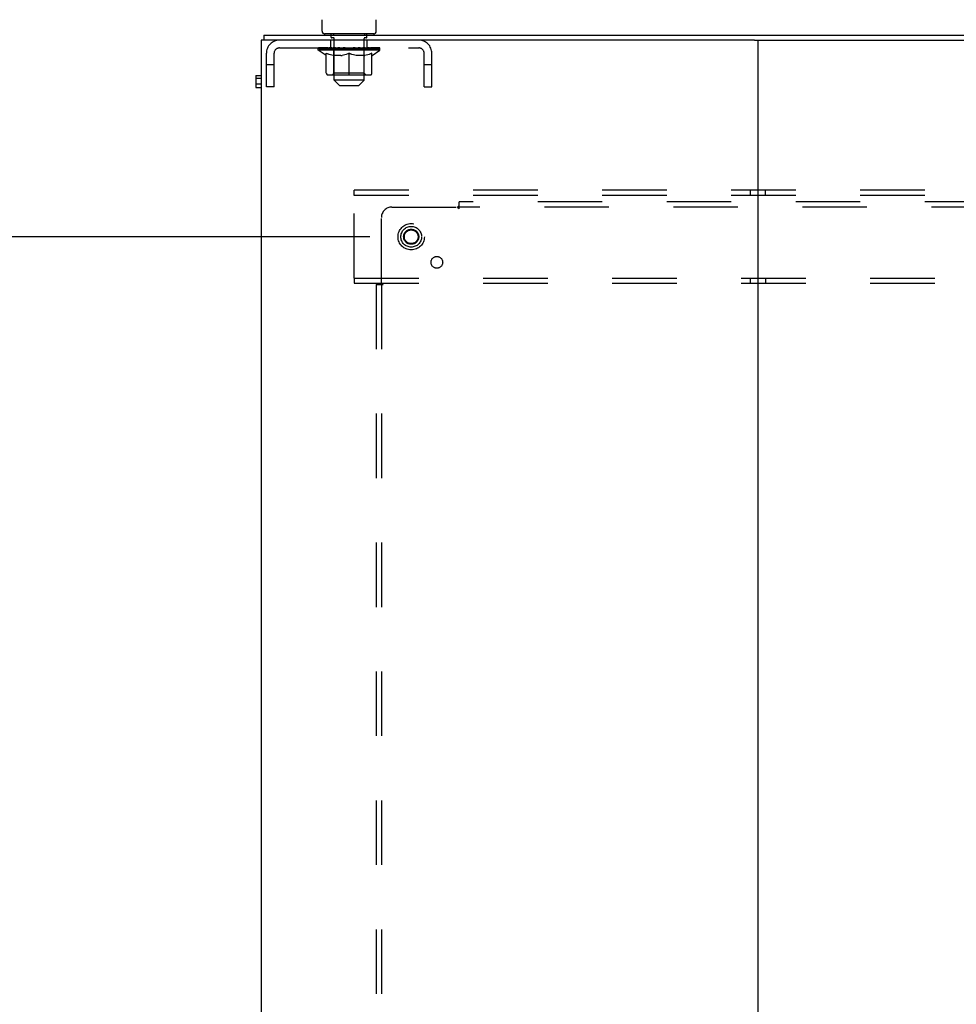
# Model space of a CAD drawing. Header units: inches. Extents: x 0 to 283, y 0 to 183.
# Tile 96 of 99: x 195 to 217, y 110 to 134. Entities that reach past the tile are written whole.
import ezdxf

# ---------------------------------------------------------------- set-up
doc = ezdxf.new("R2010")
doc.units = ezdxf.units.IN
doc.header["$LTSCALE"] = 15.583333
doc.header["$MEASUREMENT"] = 0
doc.linetypes.add('DOT', pattern=[0.2, 0.1, -0.1])
doc.linetypes.add('HIDDEN', pattern=[0.2, 0.1, -0.1])
doc.layers.get('0').update_dxf_attribs({"linetype": 'CONTINUOUS'})
for name, color, linetype in [('DEFAULT_2', 8, 'HIDDEN'), ('DIMENSIONS', 7, 'CONTINUOUS'), ('SUBPANEL', 7, 'CONTINUOUS')]:
    doc.layers.add(name, color=color, linetype=linetype)
doc.styles.get("Standard").update_dxf_attribs({"font": 'arial.ttf'})
doc.dimstyles.new('DIMSTYLE_1', dxfattribs={"dimtxt": 1.25, "dimasz": 1.666667, "dimexe": 0.09, "dimexo": 0.07, "dimgap": 0.0375, "dimtad": 0, "dimtih": 1, "dimtoh": 1, "dimzin": 4, "dimdsep": 46, "dimtxsty": 'Standard', "dimblk": '_FILLED', "dimblk1": '_FILLED', "dimblk2": '_FILLED', "dimcen": 0.09, "dimazin": 1, "dimtfac": 1, "dimtdec": 3, "dimtofl": 0, "dimtmove": 0, "dimatfit": 3, "dimldrblk": '_FILLED', "dimfxl": 0, "dimtolj": 1, "dimtzin": 4, "dimarcsym": 0})

# ---------------------------------------------------------------- blocks, each defined once
blk = doc.blocks.new('_FILLED')
at = {"color": 0, "linetype": 'ByBlock'}
blk.add_solid([(0, 0), (-1, 0.2), (-1, -0.2)], dxfattribs=at)
blk = doc.blocks.new('*D4')
at = {"layer": 'DIMENSIONS', "color": 2, "linetype": 'Continuous'}
for p, q in [((202.999, 128.954), (191.665, 128.954)), ((193.165, 128.954), (193.165, 97.364)), ((193.165, 58.704), (193.165, 94.864)), ((202.999, 58.704), (191.665, 58.704))]:
    blk.add_line(p, q, dxfattribs=at)
at = {"layer": 'DIMENSIONS', "color": 2, "linetype": 'Continuous', "xscale": 1.6666666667, "yscale": 1.6666666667, "zscale": 1.6666666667}
for p, rotation in [((193.165, 128.954), 90), ((193.165, 58.704), 270)]:
    blk.add_blockref('_FILLED', p, dxfattribs=dict(at, rotation=rotation))
at = {"layer": 'DIMENSIONS', "color": 2, "linetype": 'Continuous', "insert": (193.165, 96.739), "char_height": 1.25, "width": 4.36803, "attachment_point": 2, "line_spacing_factor": 0.9}
blk.add_mtext('70.25', dxfattribs=at)

msp = doc.modelspace()

# ---------------------------------------------------------------- linework, layer by layer
at = {"color": 7, "linetype": 'Continuous'}
for p, q in [((201.845, 133.919), (201.845, 134.2)), ((203.155, 133.919), (203.155, 134.2)), ((200.437, 133.829), (200.437, 133.704)), ((200.437, 133.829), (277.812, 133.829)), ((201.905, 133.859), (201.905, 133.829)), ((203.095, 133.859), (201.905, 133.859)), ((203.095, 133.859), (203.095, 133.829)), ((200.375, 133.704), (200.375, 49.954)), ((212.29, 133.704), (200.375, 133.704)), ((212.375, 133.704), (212.375, 49.954)), ((212.46, 133.704), (265.79, 133.704)), ((200.25, 132.85), (200.25, 132.563)), ((200.25, 132.85), (200.375, 132.85)), ((200.25, 132.789), (200.375, 132.789)), ((200.25, 132.646), (200.375, 132.646)), ((200.25, 132.563), (200.375, 132.563))]:
    msp.add_line(p, q, dxfattribs=at)
at = {"color": 3, "linetype": 'Continuous'}
msp.add_line((212.29, 133.704), (212.46, 133.704), dxfattribs=at)
at = {"color": 7, "linetype": 'Continuous'}
for centre, start, end in [((201.905, 133.919), 180, 270), ((203.095, 133.919), 270, 360)]:
    msp.add_arc(centre, 0.06, start, end, dxfattribs=at)
at = {"layer": 'DEFAULT_2', "color": 8, "linetype": 'HIDDEN'}
for p, q in [((202.07, 133.769), (202.07, 133.849)), ((202.137, 133.759), (202.08, 133.759)), ((202.125, 133.859), (202.125, 133.829)), ((202.135, 132.739), (202.135, 133.749)), ((202.92, 133.759), (202.863, 133.759)), ((202.865, 132.739), (202.865, 133.749)), ((202.875, 133.859), (202.875, 133.829)), ((202.93, 133.769), (202.93, 133.849)), ((200.817, 133.517), (204.183, 133.517)), ((201.756, 133.462), (201.756, 133.517)), ((201.768, 133.509), (201.768, 133.517)), ((201.778, 133.505), (201.778, 133.509)), ((201.778, 133.505), (203.221, 133.505)), ((201.789, 133.505), (201.789, 133.509)), ((201.79, 133.505), (201.79, 133.509)), ((201.801, 133.509), (201.801, 133.517)), ((201.821, 133.505), (201.821, 133.509)), ((201.823, 133.505), (201.823, 133.509)), ((201.856, 133.509), (201.856, 133.517)), ((201.873, 133.505), (201.873, 133.509)), ((201.877, 133.505), (201.877, 133.509)), ((202.113, 133.509), (201.884, 133.509)), ((201.93, 133.509), (201.93, 133.517)), ((201.932, 133.505), (201.932, 133.509)), ((201.932, 133.505), (201.932, 133.509)), ((201.935, 133.505), (201.935, 133.509)), ((201.945, 133.505), (201.945, 133.509)), ((201.945, 133.505), (201.945, 133.509)), ((201.949, 133.505), (201.949, 133.509)), ((201.952, 133.505), (201.952, 133.51)), ((201.956, 133.505), (201.956, 133.509)), ((201.976, 133.505), (201.976, 133.509)), ((201.994, 133.505), (201.994, 133.509)), ((201.996, 133.505), (201.996, 133.512)), ((202.022, 133.509), (202.022, 133.517)), ((202.022, 133.505), (202.022, 133.509)), ((202.034, 133.505), (202.034, 133.509)), ((202.039, 133.505), (202.039, 133.509)), ((202.046, 133.505), (202.046, 133.509)), ((202.062, 133.517), (202.062, 133.704)), ((202.062, 133.505), (202.062, 133.514)), ((202.083, 133.505), (202.083, 133.509)), ((202.085, 133.505), (202.085, 133.509)), ((202.113, 133.505), (202.113, 133.509)), ((202.191, 133.509), (202.126, 133.509)), ((202.128, 133.509), (202.128, 133.517)), ((202.136, 133.505), (202.136, 133.509)), ((202.142, 133.505), (202.142, 133.509)), ((202.149, 133.505), (202.149, 133.515)), ((202.156, 133.505), (202.156, 133.509)), ((202.168, 133.505), (202.168, 133.509)), ((202.191, 133.505), (202.191, 133.509)), ((202.279, 133.509), (202.216, 133.509)), ((202.24, 133.505), (202.24, 133.509)), ((202.246, 133.509), (202.246, 133.517)), ((202.25, 133.505), (202.25, 133.509)), ((202.253, 133.505), (202.253, 133.516)), ((202.256, 133.505), (202.256, 133.509)), ((202.265, 133.505), (202.265, 133.509)), ((202.279, 133.505), (202.279, 133.509)), ((202.373, 133.509), (202.316, 133.509)), ((202.332, 133.505), (202.332, 133.509)), ((202.365, 133.509), (202.5, 133.517)), ((202.371, 133.509), (202.371, 133.517)), ((202.371, 133.509), (202.371, 133.517)), ((202.371, 133.517), (202.371, 133.517)), ((202.371, 133.505), (202.371, 133.509)), ((202.373, 133.505), (202.373, 133.509)), ((202.376, 133.505), (202.376, 133.509)), ((202.378, 133.505), (202.378, 133.509)), ((202.472, 133.509), (202.421, 133.509)), ((202.429, 133.505), (202.429, 133.509)), ((202.472, 133.505), (202.472, 133.509)), ((202.497, 133.509), (202.497, 133.509)), ((202.497, 133.505), (202.497, 133.509)), ((202.497, 133.505), (202.497, 133.509)), ((202.5, 133.509), (202.5, 133.517)), ((202.503, 133.505), (202.503, 133.509)), ((202.503, 133.505), (202.503, 133.509)), ((202.503, 133.509), (202.503, 133.509)), ((202.506, 133.509), (202.579, 133.509)), ((202.528, 133.505), (202.528, 133.509)), ((202.543, 133.509), (202.543, 133.514)), ((202.543, 133.514), (202.635, 133.509)), ((202.567, 133.509), (202.567, 133.513)), ((202.571, 133.505), (202.571, 133.509)), ((202.622, 133.505), (202.622, 133.509)), ((202.623, 133.505), (202.623, 133.509)), ((202.626, 133.505), (202.626, 133.509)), ((202.626, 133.509), (202.684, 133.509)), ((202.628, 133.509), (202.628, 133.517)), ((202.628, 133.517), (202.629, 133.517)), ((202.628, 133.505), (202.628, 133.509)), ((202.629, 133.509), (202.629, 133.517)), ((202.668, 133.505), (202.668, 133.509)), ((202.721, 133.505), (202.721, 133.509)), ((202.721, 133.509), (202.783, 133.509)), ((202.734, 133.505), (202.734, 133.509)), ((202.744, 133.505), (202.744, 133.509)), ((202.747, 133.505), (202.747, 133.516)), ((202.75, 133.505), (202.75, 133.509)), ((202.754, 133.509), (202.754, 133.517)), ((202.76, 133.505), (202.76, 133.509)), ((202.808, 133.505), (202.808, 133.509)), ((202.808, 133.509), (202.874, 133.509)), ((202.832, 133.505), (202.832, 133.509)), ((202.843, 133.505), (202.843, 133.509)), ((202.851, 133.505), (202.851, 133.515)), ((202.858, 133.505), (202.858, 133.509)), ((202.863, 133.505), (202.863, 133.509)), ((202.872, 133.509), (202.872, 133.517)), ((202.887, 133.505), (202.887, 133.509)), ((202.887, 133.509), (203.116, 133.509)), ((202.914, 133.505), (202.914, 133.509)), ((202.917, 133.505), (202.917, 133.509)), ((202.937, 133.517), (202.937, 133.704)), ((202.938, 133.505), (202.938, 133.514)), ((202.953, 133.505), (202.953, 133.509)), ((202.961, 133.505), (202.961, 133.509)), ((202.966, 133.505), (202.966, 133.509)), ((202.978, 133.509), (202.978, 133.517)), ((202.978, 133.505), (202.978, 133.509)), ((203.004, 133.505), (203.004, 133.512)), ((203.006, 133.505), (203.006, 133.509)), ((203.024, 133.505), (203.024, 133.509)), ((203.043, 133.505), (203.043, 133.509)), ((203.047, 133.505), (203.047, 133.51)), ((203.051, 133.505), (203.051, 133.509)), ((203.055, 133.505), (203.055, 133.509)), ((203.055, 133.505), (203.055, 133.509)), ((203.064, 133.505), (203.064, 133.509)), ((203.067, 133.505), (203.067, 133.509)), ((203.068, 133.505), (203.068, 133.509)), ((203.069, 133.509), (203.069, 133.517)), ((203.123, 133.505), (203.123, 133.509)), ((203.126, 133.505), (203.126, 133.509)), ((203.144, 133.509), (203.144, 133.517)), ((203.177, 133.505), (203.177, 133.509)), ((203.179, 133.505), (203.179, 133.509)), ((203.199, 133.509), (203.199, 133.517)), ((203.21, 133.505), (203.21, 133.509)), ((203.211, 133.505), (203.211, 133.509)), ((203.221, 133.505), (203.221, 133.509)), ((203.232, 133.509), (203.232, 133.517)), ((203.243, 133.462), (203.243, 133.517)), ((200.5, 132.579), (200.5, 133.387)), ((200.687, 132.579), (200.687, 133.387)), ((201.943, 133.332), (201.756, 133.462)), ((203.243, 133.462), (201.756, 133.462)), ((201.943, 133.332), (201.949, 133.332)), ((201.949, 132.907), (201.949, 133.387)), ((201.949, 133.387), (201.984, 133.373)), ((202.018, 133.361), (201.984, 133.373)), ((202.052, 133.351), (202.018, 133.362)), ((202.085, 133.343), (202.051, 133.352)), ((202.118, 133.336), (202.084, 133.343)), ((202.151, 133.332), (202.117, 133.337)), ((202.134, 132.91), (202.134, 133.458)), ((202.299, 133.332), (202.151, 133.332)), ((202.299, 133.332), (202.332, 133.337)), ((202.365, 133.343), (202.331, 133.336)), ((202.398, 133.352), (202.364, 133.343)), ((202.432, 133.362), (202.398, 133.351)), ((202.466, 133.373), (202.431, 133.361)), ((202.5, 133.387), (202.465, 133.373)), ((202.5, 132.863), (202.5, 133.387)), ((202.5, 133.387), (202.535, 133.373)), ((202.569, 133.361), (202.534, 133.373)), ((202.602, 133.351), (202.568, 133.362)), ((202.635, 133.343), (202.602, 133.352)), ((202.668, 133.336), (202.635, 133.343)), ((202.701, 133.332), (202.668, 133.337)), ((202.849, 133.332), (202.701, 133.332)), ((202.849, 133.332), (202.882, 133.337)), ((202.866, 132.91), (202.866, 133.458)), ((202.915, 133.343), (202.882, 133.336)), ((202.949, 133.352), (202.915, 133.343)), ((202.982, 133.362), (202.948, 133.351)), ((203.016, 133.373), (202.981, 133.361)), ((203.05, 133.387), (203.016, 133.373)), ((203.05, 132.907), (203.05, 133.387)), ((203.05, 133.332), (203.057, 133.332)), ((203.057, 133.332), (203.243, 133.462)), ((204.313, 132.579), (204.313, 133.387)), ((204.5, 132.579), (204.5, 133.387)), ((200.687, 133.109), (200.5, 133.109)), ((204.5, 133.109), (204.313, 133.109)), ((203.007, 132.863), (201.993, 132.863)), ((202.134, 132.91), (202.087, 132.863)), ((202.866, 132.91), (202.134, 132.91)), ((202.866, 132.91), (202.912, 132.863)), ((200.687, 132.579), (200.5, 132.579)), ((202.265, 132.609), (202.135, 132.739)), ((202.865, 132.739), (202.135, 132.739)), ((202.265, 132.609), (202.735, 132.609)), ((202.735, 132.609), (202.865, 132.739)), ((204.313, 132.579), (204.5, 132.579)), ((202.625, 129.954), (202.625, 130.079)), ((275.625, 130.079), (202.625, 130.079)), ((202.625, 127.954), (202.625, 129.954)), ((275.625, 129.954), (202.625, 129.954)), ((212.187, 130.079), (212.187, 129.954)), ((212.562, 129.954), (212.562, 130.079)), ((202.625, 127.954), (202.625, 127.829)), ((202.625, 127.954), (275.625, 127.954)), ((202.625, 127.829), (275.625, 127.829)), ((212.187, 127.954), (212.187, 127.829)), ((212.562, 127.954), (212.562, 127.829))]:
    msp.add_line(p, q, dxfattribs=at)
for radius in [0.318, 0.183, 0.166]:
    msp.add_circle((204, 128.954), radius, dxfattribs=at)
at = {"layer": 'DEFAULT_2', "color": 8, "linetype": 'DOT'}
msp.add_circle((204, 128.954), 0.17, dxfattribs=at)
at = {"layer": 'DEFAULT_2', "color": 8, "linetype": 'HIDDEN'}
for centre, radius, start, end in [((202.06, 133.849), 0.01, 0, 90), ((202.08, 133.769), 0.01, 180, 270), ((202.125, 133.749), 0.01, 0, 90), ((202.875, 133.749), 0.01, 90, 180), ((202.92, 133.769), 0.01, 270, 360), ((202.94, 133.849), 0.01, 90, 180), ((200.817, 133.387), 0.317, 90, 180), ((200.817, 133.387), 0.13, 90, 180), ((202.087, 133.458), 0.0466, 0, 90), ((202.912, 133.458), 0.0466, 90, 180), ((204.183, 133.387), 0.317, 0, 90), ((204.183, 133.387), 0.13, 0, 90), ((201.993, 132.907), 0.0434, 180, 270), ((203.007, 132.907), 0.0434, 270, 360)]:
    msp.add_arc(centre, radius, start, end, dxfattribs=at)
for centre, major_axis, ratio, start_param, end_param in [((201.733, 133.503), (0.232, 0), 0.060167, 0.426548, 1.470503), ((202.5, 133.517), (0.743, 0.008), 0.059247, 2.966439, 3.140971), ((202.5, 133.517), (0.744, 0), 0.060167, 3.141593, 3.316126), ((201.733, 133.495), (0.232, 0.002), 0.059247, 1.374323, 1.469882), ((201.785, 133.503), (0.232, -0.002), 0.059247, 0.601702, 1.645657), ((201.705, 133.503), (0.232, 0.002), 0.059247, 0.251393, 1.295349), ((202.5, 133.517), (0.743, 0.015), 0.056515, 2.79136, 2.965893), ((202.5, 133.517), (0.743, -0.008), 0.059247, -2.966439, -2.791906), ((201.785, 133.495), (0.232, 0), 0.060167, 1.549477, 1.645036), ((201.705, 133.495), (0.232, 0.005), 0.056515, 1.199244, 1.294804), ((201.789, 133.498), (0.192, 0.002), 0.059247, 1.051627, 1.625044), ((201.766, 133.498), (0.192, 0.004), 0.056515, 0.876548, 1.449966), ((201.834, 133.498), (0.192, 0), 0.060167, 1.226781, 1.800198), ((201.858, 133.503), (0.232, -0.005), 0.056515, 0.77678, 1.820736), ((202.5, 133.517), (0.743, 0.022), 0.052059, 2.616423, 2.790956), ((201.7, 133.503), (0.232, 0.005), 0.056515, 0.076315, 1.120271), ((202.5, 133.517), (0.743, -0.015), 0.056515, -2.79136, -2.616827), ((201.858, 133.495), (0.232, -0.002), 0.059247, 1.724631, 1.82019), ((201.7, 133.495), (0.232, 0.007), 0.052059, 1.024308, 1.119867), ((201.765, 133.498), (0.192, 0.006), 0.052059, 0.701611, 1.275029), ((201.898, 133.498), (0.192, -0.002), 0.059247, 1.401935, 1.975352), ((201.951, 133.503), (0.232, -0.007), 0.052059, 0.951717, 1.995673), ((202.5, 133.517), (0.743, 0.029), 0.046022, 2.441677, 2.61621), ((202.5, 133.517), (0.743, -0.022), 0.052059, -2.616423, -2.441891), ((201.721, 133.503), (0.232, 0.007), 0.052059, -0.098622, 0.945334), ((201.951, 133.495), (0.232, -0.005), 0.056515, 1.899709, 1.995269), ((201.721, 133.495), (0.232, 0.009), 0.046022, 0.849561, 0.945121), ((201.786, 133.498), (0.192, 0.007), 0.046022, 0.526865, 1.100283), ((201.982, 133.498), (0.192, -0.004), 0.056515, 1.577013, 2.150431), ((202.061, 133.503), (0.232, -0.009), 0.046022, 1.126463, 2.170419), ((202.5, 133.517), (0.743, 0.034), 0.038593, 2.267147, 2.44168), ((201.764, 133.503), (0.232, 0.009), 0.046022, -0.273368, 0.770588), ((202.5, 133.517), (0.743, -0.029), 0.046022, -2.441677, -2.267144), ((202.061, 133.495), (0.232, -0.007), 0.052059, 2.074646, 2.170205), ((201.764, 133.495), (0.232, 0.011), 0.038593, 0.675031, 0.77059), ((201.83, 133.498), (0.192, 0.009), 0.038593, 0.352335, 0.925752), ((202.081, 133.498), (0.192, -0.006), 0.052059, 1.75195, 2.325367), ((202.184, 133.503), (0.232, -0.011), 0.038593, 1.300994, 2.344949), ((202.5, 133.517), (0.743, 0.039), 0.030002, 2.09283, 2.267363), ((201.83, 133.503), (0.232, 0.011), 0.038593, -0.447899, 0.596057), ((202.5, 133.517), (0.743, -0.034), 0.038593, -2.267147, -2.092614), ((202.184, 133.495), (0.232, -0.009), 0.046022, 2.249392, 2.344952), ((201.83, 133.495), (0.232, 0.012), 0.030002, 0.500714, 0.596274), ((201.893, 133.498), (0.192, 0.01), 0.030002, 0.178018, 0.751436), ((202.192, 133.498), (0.192, -0.007), 0.046022, 1.926696, 2.500114), ((201.917, 133.503), (0.232, 0.012), 0.030002, -0.622215, 0.421741), ((202.316, 133.503), (0.232, -0.012), 0.030002, 1.47531, 2.519266), ((202.5, 133.517), (0.743, 0.042), 0.020513, 1.918702, 2.093235), ((202.5, 133.517), (0.743, -0.039), 0.030002, -2.09283, -1.918297), ((202.316, 133.495), (0.232, -0.011), 0.038593, 2.423923, 2.519482), ((201.917, 133.495), (0.232, 0.013), 0.020513, 0.326586, 0.422146), ((201.975, 133.498), (0.192, 0.011), 0.020513, 0.00389, 0.577307), ((202.313, 133.498), (0.192, -0.009), 0.038593, 2.101227, 2.674644), ((202.021, 133.503), (0.232, 0.013), 0.020513, -0.796343, 0.247613), ((202.454, 133.503), (0.232, -0.013), 0.020513, 1.649438, 2.693394), ((202.5, 133.517), (0.743, 0.044), 0.010411, 1.744712, 1.919245), ((202.5, 133.517), (0.743, -0.042), 0.020513, -1.918702, -1.744169), ((202.454, 133.495), (0.232, -0.012), 0.030002, 2.598239, 2.693799), ((202.021, 133.495), (0.232, 0.014), 0.010411, 0.152596, 0.248156), ((202.073, 133.498), (0.192, 0.011), 0.010411, 6.113086, 6.686503), ((202.44, 133.498), (0.192, -0.01), 0.030002, 2.275543, 2.848961), ((202.14, 133.503), (0.232, 0.014), 0.010411, -0.970333, -0.000837), ((202.594, 133.503), (0.232, -0.014), 0.010411, 1.823428, 2.867384), ((202.5, 133.517), (0.743, -0.044), 0.010411, 4.538473, 4.720715), ((202.594, 133.495), (0.232, -0.013), 0.020513, 2.772368, 2.867927), ((202.569, 133.498), (0.192, -0.011), 0.020513, 2.449671, 3.023089), ((202.406, 133.503), (0.232, 0.014), 0.010411, 0.274209, 1.318165), ((202.305, 133.498), (0.192, 0.011), 0.010411, -0.000452, 0.517932), ((202.269, 133.495), (0.232, 0.014), 0.010411, 0.099676, 0.195236), ((202.5, 133.517), (0.743, 0.044), 0.010411, -1.571413, -1.39688), ((202.731, 133.495), (0.232, -0.014), 0.010411, 2.734394, 2.946357), ((202.695, 133.498), (0.192, -0.011), 0.010411, 2.623661, 3.141974), ((202.545, 133.503), (0.232, 0.013), 0.020513, 0.448199, 1.492154), ((202.431, 133.498), (0.192, 0.011), 0.020513, 0.118504, 0.691921), ((202.406, 133.495), (0.232, 0.013), 0.020513, 0.273666, 0.369225), ((202.86, 133.503), (0.232, -0.014), 0.010411, -3.140756, -2.17126), ((202.5, 133.517), (0.743, 0.042), 0.020513, -1.397424, -1.222891), ((202.5, 133.517), (0.743, -0.044), 0.010411, 1.222347, 1.39688), ((202.683, 133.503), (0.232, 0.012), 0.030002, 0.622327, 1.666283), ((202.56, 133.498), (0.192, 0.01), 0.030002, 0.292632, 0.86605), ((202.926, 133.498), (0.192, -0.011), 0.010411, 2.738275, 3.311692), ((202.979, 133.503), (0.232, -0.013), 0.020513, 2.89398, 3.937936), ((202.545, 133.495), (0.232, 0.012), 0.030002, 0.447794, 0.543354), ((202.979, 133.495), (0.232, -0.014), 0.010411, 2.893437, 2.988996), ((202.5, 133.517), (0.743, 0.039), 0.030002, -1.223295, -1.048762), ((202.5, 133.517), (0.743, -0.042), 0.020513, 1.048358, 1.222891), ((202.816, 133.503), (0.232, 0.011), 0.038593, 0.796643, 1.840599), ((202.686, 133.498), (0.192, 0.009), 0.038593, 0.466948, 1.040366), ((203.024, 133.498), (0.192, -0.011), 0.020513, 2.564285, 3.137703), ((203.083, 133.503), (0.232, -0.012), 0.030002, 2.719852, 3.763807), ((202.939, 133.503), (0.232, 0.009), 0.046022, 0.971174, 2.01513), ((202.683, 133.495), (0.232, 0.011), 0.038593, 0.62211, 0.71767), ((203.083, 133.495), (0.232, -0.013), 0.020513, 2.719447, 2.815007), ((202.5, 133.517), (0.743, 0.034), 0.038593, -1.048979, -0.874446), ((202.5, 133.517), (0.743, -0.039), 0.030002, 0.874229, 1.048762), ((202.807, 133.498), (0.192, 0.007), 0.046022, 0.641479, 1.214897), ((203.049, 133.503), (0.232, 0.007), 0.052059, 1.14592, 2.189876), ((203.106, 133.498), (0.192, -0.01), 0.030002, 2.390157, 2.963574), ((203.169, 133.503), (0.232, -0.011), 0.038593, 2.545535, 3.589491), ((202.919, 133.498), (0.192, 0.006), 0.052059, 0.816225, 1.389643), ((202.816, 133.495), (0.232, 0.009), 0.046022, 0.796641, 0.892201), ((203.169, 133.495), (0.232, -0.012), 0.030002, 2.545319, 2.640878), ((203.141, 133.503), (0.232, 0.005), 0.056515, 1.320857, 2.364813), ((202.5, 133.517), (0.743, 0.029), 0.046022, -0.874448, -0.699915), ((202.5, 133.517), (0.743, -0.034), 0.038593, 0.699913, 0.874446), ((203.235, 133.503), (0.232, -0.009), 0.046022, 2.371005, 3.41496), ((203.17, 133.498), (0.192, -0.009), 0.038593, 2.21584, 2.789258), ((203.018, 133.498), (0.192, 0.004), 0.056515, 0.991162, 1.564579), ((203.215, 133.503), (0.232, 0.002), 0.059247, 1.495935, 2.539891), ((203.279, 133.503), (0.232, -0.007), 0.052059, 2.196258, 3.240214), ((203.213, 133.498), (0.192, -0.007), 0.046022, 2.04131, 2.614727), ((202.939, 133.495), (0.232, 0.007), 0.052059, 0.971387, 1.066947), ((203.235, 133.495), (0.232, -0.011), 0.038593, 2.371002, 2.466562), ((203.267, 133.503), (0.232, 0), 0.060167, 1.671089, 2.715045), ((203.299, 133.503), (0.232, -0.005), 0.056515, 2.021322, 3.065278), ((202.5, 133.517), (0.743, 0.022), 0.052059, -0.699702, -0.525169), ((202.5, 133.517), (0.743, -0.029), 0.046022, 0.525382, 0.699915), ((203.101, 133.498), (0.192, 0.002), 0.059247, 1.16624, 1.739658), ((203.295, 133.503), (0.232, -0.002), 0.059247, 1.846243, 2.890199), ((203.235, 133.498), (0.192, -0.006), 0.052059, 1.866564, 2.439981), ((203.166, 133.498), (0.192, 0), 0.060167, 1.341394, 1.914812), ((203.234, 133.498), (0.192, -0.004), 0.056515, 1.691627, 2.265045), ((203.211, 133.498), (0.192, -0.002), 0.059247, 1.516549, 2.089966), ((203.049, 133.495), (0.232, 0.005), 0.056515, 1.146324, 1.241883), ((203.279, 133.495), (0.232, -0.009), 0.046022, 2.196472, 2.292031), ((202.5, 133.517), (0.743, 0.015), 0.056515, -0.524765, -0.350233), ((202.5, 133.517), (0.743, -0.022), 0.052059, 0.350636, 0.525169), ((203.141, 133.495), (0.232, 0.002), 0.059247, 1.321402, 1.416962), ((203.299, 133.495), (0.232, -0.007), 0.052059, 2.021726, 2.117285), ((202.5, 133.517), (0.743, 0.008), 0.059247, -0.349687, -0.175154), ((202.5, 133.517), (0.743, -0.015), 0.056515, 0.1757, 0.350233), ((203.215, 133.495), (0.232, 0), 0.060167, 1.496556, 1.592116), ((203.295, 133.495), (0.232, -0.005), 0.056515, 1.846789, 1.942348), ((203.267, 133.495), (0.232, -0.002), 0.059247, 1.67171, 1.76727), ((202.5, 133.517), (0.744, 0), 0.060167, -0.174533, 0), ((202.5, 133.517), (0.743, -0.008), 0.059247, 0.000621, 0.175154)]:
    msp.add_ellipse(centre, major_axis=major_axis, ratio=ratio, start_param=start_param, end_param=end_param, dxfattribs=at)
at = {"layer": 'SUBPANEL', "color": 8, "linetype": 'HIDDEN'}
for p, q in [((205.156, 129.632), (205.156, 129.797)), ((239.781, 129.797), (205.156, 129.797)), ((203.531, 129.672), (205.121, 129.672)), ((218.125, 129.672), (205.156, 129.672)), ((203.281, 127.833), (203.281, 129.422)), ((203.156, 127.797), (203.156, 59.86)), ((203.156, 127.797), (203.322, 127.797)), ((203.281, 127.797), (203.281, 59.86))]:
    msp.add_line(p, q, dxfattribs=at)
for points in [[(205.156, 129.711), (205.151, 129.705), (205.147, 129.7), (205.143, 129.695), (205.14, 129.692), (205.131, 129.683)], [(205.131, 129.683), (205.126, 129.678), (205.121, 129.672)], [(205.156, 129.632), (205.15, 129.634), (205.145, 129.638), (205.141, 129.643), (205.137, 129.648), (205.133, 129.654), (205.13, 129.66), (205.126, 129.666), (205.121, 129.672)], [(203.243, 127.797), (203.249, 127.802), (203.254, 127.806), (203.258, 127.81), (203.262, 127.814)], [(203.262, 127.814), (203.27, 127.822), (203.275, 127.827), (203.281, 127.833)], [(203.322, 127.797), (203.319, 127.804), (203.315, 127.809), (203.311, 127.813), (203.306, 127.817), (203.3, 127.82), (203.294, 127.824), (203.287, 127.828), (203.281, 127.833)]]:
    msp.add_lwpolyline(points, dxfattribs=at)
for centre, radius in [((204, 128.954), 0.25), ((204.619, 128.335), 0.141)]:
    msp.add_circle(centre, radius, dxfattribs=at)
msp.add_arc((203.531, 129.422), 0.25, 90, 180, dxfattribs=at)

# ---------------------------------------------------------------- dimensions: what is measured, and where the dimension line sits
at = {"layer": 'DIMENSIONS', "color": 2, "linetype": 'Continuous'}
dim = msp.add_linear_dim(base=(193.165, 58.704), p1=(203.069, 128.954), p2=(203.069, 58.704), angle=270, dimstyle='DIMSTYLE_1', dxfattribs=at)
dim.commit()
dim.dimension.update_dxf_attribs({"geometry": '*D4', "text_midpoint": (193.169, 96.107), "dimtype": 160})

doc.saveas('drawing.dxf')
